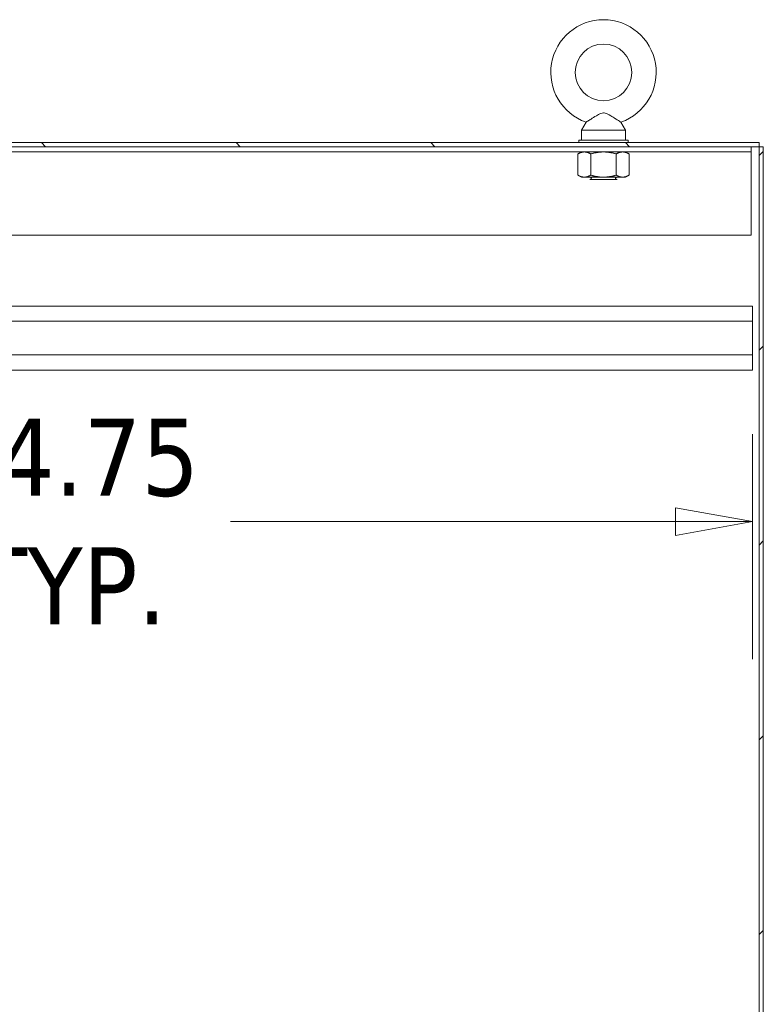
# Model space of a CAD drawing. Header units: inches. Extents: x 23 to 461, y 9 to 290.
# Tile 38 of 57: x 272 to 291, y 195 to 220. Entities that reach past the tile are written whole.
import ezdxf

# ---------------------------------------------------------------- set-up
doc = ezdxf.new("R2010")
doc.units = ezdxf.units.IN
doc.header["$LTSCALE"] = 28
doc.header["$MEASUREMENT"] = 0
doc.layers.get('0').update_dxf_attribs({"lineweight": 0})
for name, color, linetype, lineweight in [('Dimension (ANSI)', 7, 'Continuous', 5), ('Hatch (ANSI)', 7, 'Continuous', 5), ('Visible (ANSI)', 7, 'Continuous', 5)]:
    doc.layers.add(name, color=color, linetype=linetype, lineweight=lineweight)
doc.styles.add('ROMANS', font='tahoma.ttf')
doc.dimstyles.new('Default (ANSI)', dxfattribs={"dimscale": 28, "dimtxt": 0.07, "dimasz": 0.07, "dimexe": 0.125, "dimexo": 0.0625, "dimgap": 0.031496, "dimtad": 0, "dimtih": 1, "dimtoh": 1, "dimrnd": 1e-08, "dimzin": 0, "dimdsep": 46, "dimtxsty": 'ROMANS', "dimblk": 'Filled-1', "dimcen": 0.09, "dimdle": 0.393701, "dimclrd": 256, "dimclre": 256, "dimclrt": 256, "dimadec": 0, "dimazin": 0, "dimtfac": 0.928571, "dimtofl": 0, "dimtmove": 0, "dimatfit": 3, "dimfxl": 1, "dimtolj": 1, "dimtzin": 0, "dimlwd": -1, "dimlwe": -1, "dimarcsym": 0})

# ---------------------------------------------------------------- blocks, each defined once
blk = doc.blocks.new('Filled-1')
at = {"color": 0}
for p, q in [((0, 0), (-1, 0.179)), ((-1, 0.179), (-1, -0.179)), ((-1, 0), (0, 0)), ((-1, -0.179), (0, 0))]:
    blk.add_line(p, q, dxfattribs=at)
at = {"color": 0, "flags": 128}
blk.add_lwpolyline([(-1, -0.179), (0, 0), (-1, 0.179), (-1, -0.179)], dxfattribs=at)
at = {"color": 0}
blk.add_solid([(-1, -0.179), (0, 0), (-1, 0.179), (-1, -0.179)], dxfattribs=at)
blk = doc.blocks.new('*D36')
at = {"layer": 'Defpoints', "color": 0, "transparency": 16777216}
for p in [(256.181, 211.523), (290.931, 211.523), (290.931, 207.549)]:
    blk.add_point(p, dxfattribs=at)
at = {"layer": 'Dimension (ANSI)', "transparency": 16777216}
for p, q in [((256.181, 209.773), (256.181, 204.049)), ((290.931, 209.773), (290.931, 204.049)), ((258.141, 207.549), (269.457, 207.549)), ((288.971, 207.549), (277.655, 207.549))]:
    blk.add_line(p, q, dxfattribs=at)
at = {"layer": 'Dimension (ANSI)', "transparency": 16777216, "xscale": 1.96000000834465, "yscale": 1.96000000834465, "zscale": 1.96000000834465, "rotation": 180}
blk.add_blockref('Filled-1', (256.181, 207.549), dxfattribs=at)
at = {"layer": 'Dimension (ANSI)', "transparency": 16777216, "xscale": 1.96000000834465, "yscale": 1.96000000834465, "zscale": 1.96000000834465}
blk.add_blockref('Filled-1', (290.931, 207.549), dxfattribs=at)
at = {"layer": 'Dimension (ANSI)', "transparency": 16777216, "insert": (273.556, 207.549), "char_height": 1.96, "attachment_point": 5, "style": 'ROMANS'}
blk.add_mtext('\\A1;\\fTahoma|b0|i0;\\H1.9600;34.75\\P\\fTahoma|b0|i0;\\H1.9600;TYP.', dxfattribs=at)

msp = doc.modelspace()

# ---------------------------------------------------------------- hatches: boundary and pattern name
at = {"layer": 'Hatch (ANSI)'}
h = msp.add_hatch(dxfattribs=at)
h.set_pattern_fill('ANSI31', color=256, scale=28, angle=90, style=0)
edge = h.paths.add_edge_path()
edge.add_ellipse((254.386, 214.049), major_axis=(0, -0.141), ratio=1, start_angle=313.7649, end_angle=360)
edge.add_line((254.386, 213.908), (254.937, 213.908))
edge.add_ellipse((254.937, 214.049), major_axis=(0.141, 0), ratio=1, start_angle=270, end_angle=360)
edge.add_line((255.077, 214.049), (255.077, 216.825))
edge.add_ellipse((255.431, 216.825), major_axis=(0, 0.354), ratio=1, start_angle=0, end_angle=90, ccw=False)
edge.add_line((255.431, 217.179), (291.098, 217.179))
edge.add_line((291.098, 217.179), (291.098, 217.075))
edge.add_line((291.098, 217.075), (255.431, 217.075))
edge.add_ellipse((255.431, 216.825), major_axis=(-0.25, 0), ratio=1, start_angle=270, end_angle=360)
edge.add_line((255.181, 216.825), (255.181, 214.049))
edge.add_ellipse((254.937, 214.049), major_axis=(0, -0.245), ratio=1, start_angle=0, end_angle=90, ccw=False)
edge.add_line((254.937, 213.804), (254.386, 213.804))
edge.add_ellipse((254.386, 214.049), major_axis=(-0.177, -0.169), ratio=1, start_angle=0, end_angle=46.4308, ccw=False)
edge.add_ellipse((254.386, 214.049), major_axis=(-0.245, 0), ratio=1, start_angle=0, end_angle=43.5692, ccw=False)
edge.add_line((254.141, 214.049), (254.141, 214.429))
edge.add_line((254.141, 214.429), (254.245, 214.429))
edge.add_line((254.245, 214.429), (254.245, 214.049))
edge.add_ellipse((254.386, 214.049), major_axis=(-0.102, -0.097), ratio=1, start_angle=316.2351, end_angle=360)
h = msp.add_hatch(dxfattribs=at)
h.set_pattern_fill('ANSI31', color=256, scale=28, style=0)
h.paths.add_polyline_path([(291.098, 127.158), (291.202, 127.158), (291.202, 217.075), (291.098, 217.075)])

# ---------------------------------------------------------------- linework, layer by layer
at = {"layer": 'Visible (ANSI)'}
for p, q in [((286.697, 217.697), (286.58, 217.492)), ((287.583, 217.697), (287.7, 217.492)), ((286.58, 217.492), (287.7, 217.492)), ((286.58, 217.492), (286.58, 217.242)), ((287.7, 217.492), (287.7, 217.242)), ((286.515, 217.242), (287.765, 217.242)), ((286.515, 217.179), (286.515, 217.242)), ((287.765, 217.179), (287.765, 217.242)), ((290.89, 216.941), (255.39, 216.941)), ((291.098, 217.179), (255.431, 217.179)), ((255.431, 217.075), (291.098, 217.075)), ((286.577, 216.941), (286.49, 216.891)), ((287.702, 216.941), (287.789, 216.891)), ((290.89, 216.941), (290.89, 217.075)), ((290.89, 216.801), (290.89, 216.941)), ((291.098, 217.075), (291.098, 217.179)), ((291.202, 217.075), (291.098, 217.075)), ((291.098, 217.075), (291.098, 127.158)), ((291.202, 127.158), (291.202, 217.075)), ((286.49, 216.351), (286.49, 216.891)), ((286.815, 216.351), (286.815, 216.891)), ((287.465, 216.351), (287.465, 216.891)), ((287.789, 216.351), (287.789, 216.891)), ((290.89, 214.825), (290.89, 216.801)), ((286.577, 216.3), (286.49, 216.351)), ((286.577, 216.3), (286.653, 216.3)), ((286.653, 216.3), (287.14, 216.3)), ((286.825, 216.259), (286.791, 216.242)), ((287.488, 216.242), (286.791, 216.242)), ((286.825, 216.284), (286.794, 216.3)), ((287.14, 216.3), (287.627, 216.3)), ((287.455, 216.284), (287.486, 216.3)), ((287.455, 216.259), (287.488, 216.242)), ((287.627, 216.3), (287.702, 216.3)), ((287.702, 216.3), (287.789, 216.351)), ((255.39, 214.825), (290.89, 214.825)), ((290.931, 213.023), (256.181, 213.023)), ((290.931, 213.023), (290.931, 212.638)), ((290.931, 212.638), (256.181, 212.638)), ((290.931, 211.783), (290.931, 212.638)), ((290.931, 211.783), (256.181, 211.783)), ((290.931, 211.783), (290.931, 211.398)), ((290.931, 211.398), (256.181, 211.398))]:
    msp.add_line(p, q, dxfattribs=at)
msp.add_circle((287.14, 218.962), 0.72, dxfattribs=at)
for centre, radius, start, end in [((287.14, 218.962), 1.34, 289.3173, 250.6827), ((286.818, 216.272), 0.0141, 297.5, 62.5), ((287.461, 216.272), 0.0141, 117.5, 242.5)]:
    msp.add_arc(centre, radius, start, end, dxfattribs=at)
for points, knots in [([(287.14, 217.932), (287.119, 217.932), (287.097, 217.928), (287.035, 217.907), (286.998, 217.886), (286.911, 217.834), (286.865, 217.804), (286.793, 217.758), (286.765, 217.741), (286.725, 217.715), (286.712, 217.707), (286.699, 217.699), (286.697, 217.697), (286.697, 217.697)], [0, 0, 0, 0, 0.062924, 0.062924, 0.1490706, 0.1490706, 0.2561051, 0.2561051, 0.336116, 0.336116, 0.4032822, 0.4032822, 0.4447725, 0.4447725, 0.4447725, 0.4447725]), ([(287.583, 217.697), (287.583, 217.697), (287.583, 217.697), (287.582, 217.698), (287.576, 217.701), (287.555, 217.715), (287.539, 217.725), (287.498, 217.751), (287.471, 217.768), (287.406, 217.81), (287.366, 217.836), (287.275, 217.891), (287.225, 217.918), (287.166, 217.93), (287.153, 217.932), (287.14, 217.932)], [1.4343148, 1.4343148, 1.4343148, 1.4343148, 1.4398265, 1.4398265, 1.5142017, 1.5142017, 1.5926848, 1.5926848, 1.6852455, 1.6852455, 1.8026878, 1.8026878, 1.9462224, 1.9462224, 1.9858069, 1.9858069, 1.9858069, 1.9858069])]:
    msp.add_open_spline(points, degree=3, knots=knots, dxfattribs=at)
for points in [[(286.653, 216.941), (286.577, 216.941), (286.49, 216.891)], [(286.815, 216.891), (286.728, 216.941), (286.653, 216.941)], [(287.14, 216.941), (286.989, 216.941), (286.815, 216.891)], [(287.465, 216.891), (287.291, 216.941), (287.14, 216.941)], [(287.627, 216.941), (287.552, 216.941), (287.465, 216.891)], [(287.789, 216.891), (287.702, 216.941), (287.627, 216.941)], [(286.49, 216.351), (286.577, 216.3), (286.653, 216.3)], [(286.653, 216.3), (286.728, 216.3), (286.815, 216.351)], [(286.815, 216.351), (286.989, 216.3), (287.14, 216.3)], [(287.14, 216.3), (287.291, 216.3), (287.465, 216.351)], [(287.465, 216.351), (287.552, 216.3), (287.627, 216.3)], [(287.627, 216.3), (287.702, 216.3), (287.789, 216.351)]]:
    msp.add_rational_spline(points, [1, 1.0379548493, 1], degree=2, dxfattribs=at)

# ---------------------------------------------------------------- dimensions: what is measured, and where the dimension line sits
at = {"layer": 'Dimension (ANSI)'}
dim = msp.add_linear_dim(base=(290.931, 207.549), p1=(256.181, 211.523), p2=(290.931, 211.523), angle=180, text='\\fTahoma|b0|i0;\\H1.9600;<>\\P\\fTahoma|b0|i0;\\H1.9600;TYP.', dimstyle='Default (ANSI)', override={"dimgap": 0.031496, "dimtih": 0, "dimtoh": 0, "dimdec": 2, "dimtol": 0, "dimlim": 0, "dimtp": 0, "dimtm": 0, "dimtdec": 2, "dimatfit": 1}, dxfattribs=at)
dim.commit()
dim.dimension.update_dxf_attribs({"geometry": '*D36', "text_midpoint": (273.556, 207.549), "dimtype": 160})

doc.saveas('drawing.dxf')
